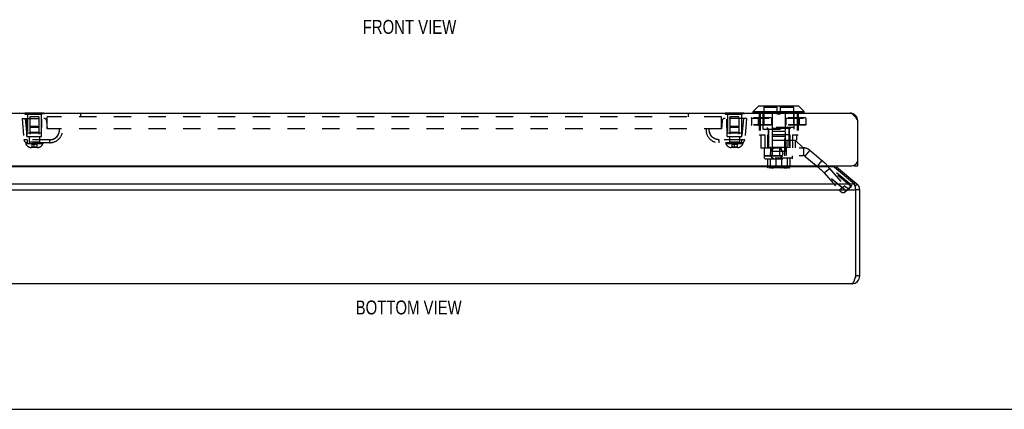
# Model space of a CAD drawing. Header units: inches. Extents: x 0 to 48.6, y 0 to 31.4.
# Tile 4 of 11: x 7.6 to 22.8, y 0 to 6. Entities that reach past the tile are written whole.
import ezdxf

# ---------------------------------------------------------------- set-up
doc = ezdxf.new("R2010")
doc.units = ezdxf.units.IN
doc.header["$LTSCALE"] = 2.671429
doc.header["$MEASUREMENT"] = 0
doc.linetypes.add('HIDDEN', pattern=[0.2, 0.1, -0.1])
doc.layers.get('0').update_dxf_attribs({"linetype": 'CONTINUOUS'})
for name, color, linetype in [('06___PRT_ALL_SURFS', 7, 'CONTINUOUS'), ('DEFAULT_2', 8, 'HIDDEN'), ('DIMENSIONS', 7, 'CONTINUOUS')]:
    doc.layers.add(name, color=color, linetype=linetype)
doc.styles.get("Standard").update_dxf_attribs({"font": 'txt', "width": 0.8})

msp = doc.modelspace()

# ---------------------------------------------------------------- linework, layer by layer
at = {"color": 3, "linetype": 'Continuous'}
for p, q in [((6.7, 4.5591), (20.4, 4.5591)), ((20.52, 3.7491), (20.52, 4.4391)), ((6.67, 3.7491), (20.43, 3.7491)), ((20.1551, 3.732), (6.9447, 3.732)), ((20.1551, 3.732), (20.4684, 3.469)), ((20.1937, 3.732), (20.507, 3.469)), ((6.6099, 3.3771), (20.4899, 3.3771)), ((6.6313, 3.469), (20.4684, 3.469)), ((20.4899, 3.3771), (20.4872, 3.3902)), ((20.4899, 2.0531), (20.4899, 3.3771)), ((20.5499, 2.0531), (20.5499, 3.3771)), ((20.4299, 1.9331), (6.6699, 1.9331))]:
    msp.add_line(p, q, dxfattribs=at)
at = {"color": 7, "linetype": 'Continuous'}
for p, q in [((18.9079, 4.5809), (18.991, 4.664)), ((18.9079, 4.5809), (19.696, 4.5809)), ((18.9079, 4.5622), (18.9079, 4.5809)), ((19.696, 4.5622), (18.9079, 4.5622)), ((19.6129, 4.664), (18.991, 4.664)), ((19.6079, 4.6661), (18.9961, 4.6661)), ((19.696, 4.5809), (19.6129, 4.664)), ((19.696, 4.5622), (19.696, 4.5809)), ((20.5189, 4.4548), (20.5107, 4.4537)), ((20.52, 3.8095), (20.5149, 3.8095)), ((20.1937, 3.732), (20.1777, 3.713)), ((20.46, 3.7491), (20.46, 3.7543)), ((20.46, 3.7491), (20.52, 3.7491)), ((20.507, 3.469), (20.4777, 3.4341)), ((20.5499, 3.3771), (20.4899, 3.3771)), ((20.5499, 2.0531), (20.4899, 2.0531)), ((0, 0), (48.5714, 0))]:
    msp.add_line(p, q, dxfattribs=at)
at = {"color": 3, "linetype": 'Continuous'}
for points in [[(20.4, 4.5591), (20.4046, 4.5589), (20.4092, 4.5582), (20.4138, 4.5572), (20.4184, 4.5556), (20.423, 4.5537), (20.4277, 4.5513), (20.4323, 4.5485), (20.4369, 4.5454), (20.4415, 4.5418), (20.4461, 4.5379), (20.4507, 4.5336), (20.4553, 4.529), (20.4599, 4.524), (20.4646, 4.5187), (20.4692, 4.5132), (20.4738, 4.5073), (20.4784, 4.5012), (20.483, 4.4949), (20.4876, 4.4884), (20.4923, 4.4817), (20.4969, 4.4748), (20.5015, 4.4678), (20.5061, 4.4608), (20.5107, 4.4536), (20.5153, 4.4464), (20.52, 4.4391)], [(20.1368, 3.7491), (20.1372, 3.7487), (20.1408, 3.745), (20.1444, 3.7414), (20.1479, 3.738), (20.1515, 3.7349), (20.1551, 3.732)], [(20.4872, 3.3902), (20.4859, 3.3967), (20.4845, 3.4031), (20.4832, 3.4094), (20.4818, 3.4157), (20.4805, 3.4218), (20.4792, 3.4278), (20.4778, 3.4337), (20.4765, 3.4394), (20.4751, 3.4449), (20.4738, 3.4501), (20.4725, 3.4552), (20.4711, 3.4601), (20.4698, 3.4647), (20.4684, 3.469)], [(20.4299, 1.9331), (20.4322, 1.9333), (20.4345, 1.9339), (20.4368, 1.935), (20.4391, 1.9365), (20.4414, 1.9385), (20.4437, 1.9409), (20.446, 1.9436), (20.4483, 1.9468), (20.4507, 1.9504), (20.453, 1.9543), (20.4553, 1.9586), (20.4576, 1.9632), (20.4599, 1.9682), (20.4622, 1.9735), (20.4645, 1.9791), (20.4668, 1.9849), (20.4691, 1.991), (20.4714, 1.9973), (20.4737, 2.0038), (20.476, 2.0105), (20.4783, 2.0174), (20.4806, 2.0243), (20.483, 2.0314), (20.4853, 2.0386), (20.4876, 2.0458), (20.4899, 2.0531)]]:
    msp.add_lwpolyline(points, dxfattribs=at)
msp.add_circle((19.27, 3.9371), 0.094, dxfattribs=at)
at = {"color": 7, "linetype": 'Continuous'}
for centre, radius, start, end in [((18.911, 4.5622), 0.00305, 180, 270.00009), ((18.9961, 4.659), 0.0071, 89.99999, 134.99999), ((19.6079, 4.659), 0.0071, 45.00001, 90.00001), ((19.693, 4.5622), 0.00305, 269.99991, 360), ((20.4299, 3.3771), 0.06, 0, 23.10443), ((20.4299, 2.0531), 0.06, 324.21427, 360)]:
    msp.add_arc(centre, radius, start, end, dxfattribs=at)
at = {"color": 3, "linetype": 'Continuous'}
for centre, radius, start, end in [((20.4, 4.4391), 0.12, 0, 90), ((20.43, 3.8391), 0.09, 270, 360), ((20.2322, 3.7779), 0.06, 208.7117, 230), ((20.4299, 3.3771), 0.12, 0, 50), ((20.4299, 2.0531), 0.12, 270, 360)]:
    msp.add_arc(centre, radius, start, end, dxfattribs=at)
at = {"layer": '06___PRT_ALL_SURFS', "color": 7, "linetype": 'Continuous'}
for p, q in [((7.7081, 4.5641), (7.7081, 4.5591)), ((7.7081, 4.5641), (7.9968, 4.5641)), ((7.7802, 4.5641), (7.7802, 4.5591)), ((7.9246, 4.5641), (7.9246, 4.5591)), ((7.9968, 4.5641), (7.9968, 4.5591)), ((18.4781, 4.5641), (18.7668, 4.5641)), ((18.4781, 4.5641), (18.4781, 4.5591)), ((18.5502, 4.5641), (18.5502, 4.5591)), ((18.6946, 4.5641), (18.6946, 4.5591)), ((18.7668, 4.5641), (18.7668, 4.5591))]:
    msp.add_line(p, q, dxfattribs=at)
at = {"layer": '06___PRT_ALL_SURFS', "color": 8, "linetype": 'HIDDEN'}
for p, q in [((7.7081, 4.5591), (7.7081, 4.5431)), ((7.7802, 4.5591), (7.7802, 4.5431)), ((7.9246, 4.5591), (7.9246, 4.5431)), ((7.9968, 4.5591), (7.9968, 4.5431)), ((18.4781, 4.5591), (18.4781, 4.5431)), ((18.5502, 4.5591), (18.5502, 4.5431)), ((18.6946, 4.5591), (18.6946, 4.5431)), ((18.7668, 4.5591), (18.7668, 4.5431)), ((7.7081, 4.5431), (7.9968, 4.5431)), ((18.4781, 4.5431), (18.7668, 4.5431))]:
    msp.add_line(p, q, dxfattribs=at)
at = {"layer": 'DEFAULT_2', "color": 8, "linetype": 'HIDDEN'}
for p, q in [((8.5655, 4.5541), (8.5655, 4.4991)), ((17.9093, 4.5541), (8.5655, 4.5541)), ((17.9093, 4.5541), (17.9093, 4.4991)), ((19.0002, 4.5591), (19.0002, 4.2231)), ((19.0175, 4.5591), (19.0175, 4.2231)), ((19.0645, 4.3111), (19.0645, 4.6661)), ((19.2722, 4.6443), (19.072, 4.6443)), ((19.072, 4.6443), (19.072, 4.3371)), ((19.2014, 4.5591), (19.2014, 4.2231)), ((19.2722, 4.6661), (19.2722, 4.5491)), ((19.2722, 4.5491), (19.3317, 4.5491)), ((19.3317, 4.5491), (19.3317, 4.6661)), ((19.532, 4.6443), (19.3317, 4.6443)), ((19.4025, 4.5591), (19.4025, 4.2231)), ((19.532, 4.6443), (19.532, 4.3371)), ((19.5395, 4.3111), (19.5395, 4.6661)), ((19.5865, 4.5591), (19.5865, 4.2231)), ((19.6037, 4.5591), (19.6037, 4.2231)), ((7.6649, 4.4781), (7.6937, 4.1488)), ((7.6649, 4.4781), (7.9978, 4.4781)), ((7.7147, 4.4781), (7.7435, 4.1488)), ((7.7399, 4.1971), (7.7375, 4.4781)), ((7.7464, 4.5431), (7.7464, 4.2516)), ((7.7834, 4.5016), (7.7834, 4.1131)), ((7.9214, 4.5016), (7.7834, 4.5016)), ((7.9214, 4.5016), (7.9214, 4.1131)), ((7.9584, 4.5431), (7.9584, 4.2516)), ((7.9649, 4.1971), (7.9674, 4.4781)), ((8.0539, 4.3181), (8.0436, 4.4361)), ((8.0499, 4.3181), (8.0499, 4.4991)), ((18.4249, 4.4991), (8.0499, 4.4991)), ((18.4312, 4.4361), (18.4209, 4.3181)), ((18.4249, 4.3181), (18.4249, 4.4991)), ((18.8099, 4.4781), (18.4771, 4.4781)), ((18.5099, 4.1971), (18.5075, 4.4781)), ((18.5164, 4.5431), (18.5164, 4.2516)), ((18.6914, 4.5016), (18.5534, 4.5016)), ((18.5534, 4.5016), (18.5534, 4.1131)), ((18.6914, 4.5016), (18.6914, 4.1131)), ((18.7284, 4.5431), (18.7284, 4.2516)), ((18.7601, 4.4781), (18.7313, 4.1488)), ((18.7349, 4.1971), (18.7374, 4.4781)), ((18.8099, 4.4781), (18.7811, 4.1488)), ((18.8853, 4.4814), (19.7186, 4.4814)), ((18.8853, 4.4814), (18.8853, 4.3776)), ((18.8854, 4.4814), (18.8854, 4.3776)), ((18.8861, 4.4814), (18.8861, 4.3776)), ((19.7159, 4.4841), (18.888, 4.4841)), ((18.987, 4.4814), (18.987, 4.3776)), ((19.0017, 4.4814), (19.0017, 4.3776)), ((19.0036, 4.4814), (19.0036, 4.3776)), ((19.1932, 4.4814), (19.1932, 4.3776)), ((19.1959, 4.4814), (19.1959, 4.3776)), ((19.4081, 4.4814), (19.4081, 4.3776)), ((19.4108, 4.4814), (19.4108, 4.3776)), ((19.6003, 4.4814), (19.6003, 4.3776)), ((19.6022, 4.4814), (19.6022, 4.3776)), ((19.617, 4.4814), (19.617, 4.3776)), ((19.7178, 4.4814), (19.7178, 4.3776)), ((19.7185, 4.4814), (19.7185, 4.3776)), ((19.7186, 4.4814), (19.7186, 4.3776)), ((7.9584, 4.2516), (7.7464, 4.2516)), ((7.7834, 4.2616), (7.7734, 4.2516)), ((7.7972, 4.3531), (7.7834, 4.3393)), ((7.9214, 4.3393), (7.7834, 4.3393)), ((7.9214, 4.2616), (7.7834, 4.2616)), ((7.9076, 4.3531), (7.7972, 4.3531)), ((7.9076, 4.3531), (7.9214, 4.3393)), ((7.9214, 4.2616), (7.9314, 4.2516)), ((18.4249, 4.3181), (8.0499, 4.3181)), ((8.2398, 4.3054), (8.2398, 4.3057)), ((8.2398, 4.3048), (8.2398, 4.3054)), ((8.2398, 4.3054), (8.2398, 4.3054)), ((8.2398, 4.3053), (8.2398, 4.3053)), ((8.2398, 4.3042), (8.2398, 4.3048)), ((18.2351, 4.3054), (18.2351, 4.3054)), ((18.2351, 4.3054), (18.2351, 4.3054)), ((18.2351, 4.3053), (18.2351, 4.3053)), ((18.7284, 4.2516), (18.5164, 4.2516)), ((18.5534, 4.2616), (18.5434, 4.2516)), ((18.5672, 4.3531), (18.5534, 4.3393)), ((18.6914, 4.3393), (18.5534, 4.3393)), ((18.6914, 4.2616), (18.5534, 4.2616)), ((18.6776, 4.3531), (18.5672, 4.3531)), ((18.6776, 4.3531), (18.6914, 4.3393)), ((18.6914, 4.2616), (18.7014, 4.2516)), ((19.7186, 4.3776), (18.8853, 4.3776)), ((19.7159, 4.3749), (18.888, 4.3749)), ((19.0645, 4.3111), (19.5395, 4.3111)), ((19.532, 4.3371), (19.072, 4.3371)), ((19.127, 4.3371), (19.127, 4.3211)), ((19.477, 4.3211), (19.127, 4.3211)), ((19.139, 4.3111), (19.139, 4.0231)), ((19.147, 4.3211), (19.147, 4.0311)), ((19.402, 4.2741), (19.202, 4.2741)), ((19.202, 4.2741), (19.202, 3.9661)), ((19.402, 4.2741), (19.402, 3.9661)), ((19.457, 4.3211), (19.457, 4.0311)), ((19.465, 4.3111), (19.465, 4.1421)), ((19.477, 4.3371), (19.477, 4.3211)), ((7.6937, 4.1488), (7.6942, 4.1482)), ((7.7214, 4.1031), (7.7214, 4.0881)), ((8.0899, 4.1031), (7.7214, 4.1031)), ((7.7399, 4.1971), (7.9649, 4.1971)), ((7.7435, 4.1488), (7.7435, 4.1031)), ((8.0899, 4.1488), (7.7435, 4.1488)), ((7.7744, 4.1971), (7.7744, 4.1031)), ((7.9214, 4.1131), (7.7834, 4.1131)), ((7.9304, 4.1971), (7.9304, 4.1031)), ((7.9834, 4.1031), (7.9834, 4.0881)), ((8.0899, 4.1031), (8.0899, 4.1488)), ((8.0899, 4.1031), (8.0899, 4.1163)), ((8.1612, 4.1668), (8.162, 4.1672)), ((8.1659, 4.1694), (8.1667, 4.1699)), ((18.3131, 4.1671), (18.3128, 4.1672)), ((18.7313, 4.1488), (18.3849, 4.1488)), ((18.3849, 4.1031), (18.3849, 4.1488)), ((18.3849, 4.1031), (18.3849, 4.1163)), ((18.7534, 4.1031), (18.3849, 4.1031)), ((18.4914, 4.1031), (18.4914, 4.0881)), ((18.5099, 4.1971), (18.7349, 4.1971)), ((18.5444, 4.1971), (18.5444, 4.1031)), ((18.6914, 4.1131), (18.5534, 4.1131)), ((18.7004, 4.1971), (18.7004, 4.1031)), ((18.7313, 4.1488), (18.7313, 4.1031)), ((18.7534, 4.1031), (18.7534, 4.0881)), ((19.0002, 4.2231), (19.0874, 4.2231)), ((19.0279, 4.2231), (19.0279, 4.0231)), ((19.0874, 4.2231), (19.0874, 4.0231)), ((19.4725, 4.2231), (19.1314, 4.2231)), ((19.1314, 4.2231), (19.1314, 4.0231)), ((19.2014, 4.1421), (19.576, 4.1421)), ((19.2014, 4.1421), (19.2014, 4.0231)), ((19.207, 4.2031), (19.397, 4.2031)), ((19.207, 3.9031), (19.207, 4.2031)), ((19.397, 3.9031), (19.397, 4.2031)), ((19.4302, 4.1421), (19.4302, 4.0231)), ((19.4725, 4.2231), (19.4725, 4.0231)), ((19.4755, 4.1411), (19.5542, 4.1411)), ((19.4755, 4.0231), (19.4755, 4.1411)), ((19.5165, 4.2231), (19.6037, 4.2231)), ((19.5165, 4.2231), (19.5165, 4.0231)), ((19.6725, 4.0311), (19.5542, 4.1411)), ((19.5569, 4.1421), (19.5569, 4.0231)), ((19.576, 4.2231), (19.576, 4.1421)), ((7.9834, 4.0881), (7.7214, 4.0881)), ((7.9038, 4.0301), (7.801, 4.0301)), ((7.8129, 4.0741), (7.8129, 4.0325)), ((7.892, 4.0741), (7.8129, 4.0741)), ((7.892, 4.0325), (7.8129, 4.0325)), ((7.8524, 4.0301), (7.8524, 4.0829)), ((7.892, 4.0741), (7.892, 4.0325)), ((18.7534, 4.0881), (18.4914, 4.0881)), ((18.6738, 4.0301), (18.571, 4.0301)), ((18.662, 4.0741), (18.5829, 4.0741)), ((18.5829, 4.0741), (18.5829, 4.0325)), ((18.662, 4.0325), (18.5829, 4.0325)), ((18.6224, 4.0301), (18.6224, 4.0829)), ((18.662, 4.0741), (18.662, 4.0325)), ((19.0279, 4.0231), (19.082, 4.0231)), ((19.082, 4.0231), (19.685, 4.0231)), ((19.082, 3.9051), (19.082, 4.0231)), ((19.185, 4.0311), (19.147, 4.0311)), ((19.182, 3.9051), (19.182, 4.0231)), ((19.185, 4.0311), (19.185, 3.9661)), ((19.419, 3.9661), (19.185, 3.9661)), ((19.4036, 4.0311), (19.2003, 4.0311)), ((19.2003, 4.0311), (19.2003, 3.9661)), ((19.318, 3.9051), (19.318, 4.0231)), ((19.4036, 4.0311), (19.4036, 3.9661)), ((19.457, 4.0311), (19.419, 4.0311)), ((19.419, 4.0311), (19.419, 3.9661)), ((19.422, 3.9051), (19.422, 4.0231)), ((19.6725, 4.0231), (19.6725, 4.0311)), ((19.685, 4.0231), (19.685, 3.9051)), ((19.7814, 3.988), (19.7055, 3.8976)), ((19.7814, 3.988), (20.4215, 3.4509)), ((19.082, 3.9051), (19.685, 3.9051)), ((19.087, 3.9031), (19.517, 3.9031)), ((19.087, 3.866), (19.087, 3.9031)), ((19.517, 3.866), (19.087, 3.866)), ((19.097, 3.857), (19.087, 3.866)), ((19.097, 3.857), (19.507, 3.857)), ((19.1305, 3.857), (19.1305, 3.727)), ((19.1707, 3.857), (19.1707, 3.727)), ((19.2578, 3.857), (19.2578, 3.727)), ((19.3462, 3.857), (19.3462, 3.727)), ((19.4332, 3.857), (19.4332, 3.727)), ((19.4734, 3.857), (19.4734, 3.727)), ((19.507, 3.857), (19.517, 3.866)), ((19.517, 3.866), (19.517, 3.9031)), ((19.7055, 3.8976), (20.3456, 3.3605)), ((19.8951, 3.7386), (19.9709, 3.829)), ((19.4734, 3.727), (19.1305, 3.727)), ((19.4625, 3.717), (19.1415, 3.717)), ((19.1609, 3.727), (19.1609, 3.721)), ((19.1609, 3.721), (19.443, 3.721)), ((19.4363, 3.728), (19.1676, 3.728)), ((19.1676, 3.728), (19.1676, 3.727)), ((19.4292, 3.729), (19.1747, 3.729)), ((19.1747, 3.729), (19.1747, 3.728)), ((19.4212, 3.73), (19.1827, 3.73)), ((19.1827, 3.73), (19.1827, 3.729)), ((19.4212, 3.73), (19.4212, 3.729)), ((19.422, 3.717), (19.4219, 3.717)), ((19.4292, 3.729), (19.4292, 3.728)), ((19.4363, 3.728), (19.4363, 3.727)), ((19.443, 3.727), (19.443, 3.721)), ((20.0016, 3.6402), (20.0831, 3.708)), ((20.3348, 3.3606), (20.0016, 3.6402)), ((20.0016, 3.6402), (20.2343, 3.3707)), ((20.4163, 3.4284), (20.0831, 3.708)), ((20.0831, 3.708), (20.3158, 3.4386)), ((20.2343, 3.3707), (20.3158, 3.4386)), ((20.309, 3.3348), (20.3906, 3.4027)), ((20.3101, 3.3358), (20.3916, 3.4036)), ((20.3348, 3.3606), (20.3101, 3.3358)), ((20.3348, 3.3606), (20.4163, 3.4284)), ((20.3456, 3.3605), (20.4215, 3.4509)), ((20.4163, 3.4284), (20.3916, 3.4036)), ((20.4173, 3.4304), (20.4163, 3.4284)), ((20.4172, 3.4302), (20.4183, 3.4323))]:
    msp.add_line(p, q, dxfattribs=at)
for points in [[(18.8853, 4.4814), (18.8853, 4.4819), (18.8855, 4.4824), (18.8857, 4.4829), (18.8861, 4.4833), (18.8865, 4.4837), (18.887, 4.4839), (18.8875, 4.4841), (18.888, 4.4841)], [(18.8875, 4.4841), (18.887, 4.4839), (18.8866, 4.4837), (18.8862, 4.4833), (18.8858, 4.4829), (18.8856, 4.4824), (18.8854, 4.4819), (18.8854, 4.4814)], [(18.888, 4.4841), (18.8876, 4.4841), (18.8873, 4.4839), (18.8869, 4.4837), (18.8866, 4.4833), (18.8864, 4.4829), (18.8862, 4.4824), (18.8861, 4.4819), (18.8861, 4.4814)], [(19.0044, 4.4841), (19.0039, 4.4841), (19.0034, 4.4839), (19.0029, 4.4837), (19.0025, 4.4833), (19.0022, 4.4829), (19.0019, 4.4824), (19.0018, 4.4819), (19.0017, 4.4814)], [(19.0044, 4.4841), (19.0042, 4.4841), (19.0041, 4.4839), (19.0039, 4.4837), (19.0038, 4.4833), (19.0037, 4.4829), (19.0037, 4.4824), (19.0036, 4.4819), (19.0036, 4.4814)], [(19.1951, 4.4841), (19.1947, 4.4841), (19.1944, 4.4839), (19.194, 4.4837), (19.1937, 4.4833), (19.1935, 4.4829), (19.1933, 4.4824), (19.1932, 4.4819), (19.1932, 4.4814)], [(19.1951, 4.4841), (19.1952, 4.4841), (19.1954, 4.4839), (19.1955, 4.4837), (19.1956, 4.4833), (19.1957, 4.4829), (19.1958, 4.4824), (19.1958, 4.4819), (19.1959, 4.4814)], [(19.4088, 4.4841), (19.4087, 4.4841), (19.4085, 4.4839), (19.4084, 4.4837), (19.4083, 4.4833), (19.4082, 4.4829), (19.4081, 4.4824), (19.4081, 4.4819), (19.4081, 4.4814)], [(19.4088, 4.4841), (19.4092, 4.4841), (19.4096, 4.4839), (19.4099, 4.4837), (19.4102, 4.4833), (19.4104, 4.4829), (19.4106, 4.4824), (19.4107, 4.4819), (19.4108, 4.4814)], [(19.5996, 4.4841), (19.6001, 4.4841), (19.6006, 4.4839), (19.601, 4.4837), (19.6014, 4.4833), (19.6017, 4.4829), (19.602, 4.4824), (19.6021, 4.4819), (19.6022, 4.4814)], [(19.5996, 4.4841), (19.5997, 4.4841), (19.5998, 4.4839), (19.6, 4.4837), (19.6001, 4.4833), (19.6002, 4.4829), (19.6003, 4.4824), (19.6003, 4.4819), (19.6003, 4.4814)], [(19.7159, 4.4841), (19.7163, 4.4841), (19.7167, 4.4839), (19.717, 4.4837), (19.7173, 4.4833), (19.7175, 4.4829), (19.7177, 4.4824), (19.7178, 4.4819), (19.7178, 4.4814)], [(19.7186, 4.4814), (19.7186, 4.4819), (19.7184, 4.4824), (19.7182, 4.4829), (19.7178, 4.4833), (19.7174, 4.4837), (19.717, 4.4839), (19.7164, 4.4841), (19.7159, 4.4841)], [(19.7164, 4.4841), (19.7169, 4.4839), (19.7174, 4.4837), (19.7178, 4.4833), (19.7181, 4.4829), (19.7183, 4.4824), (19.7185, 4.4819), (19.7185, 4.4814)], [(8.0899, 4.1488), (8.1226, 4.1526), (8.1522, 4.1623), (8.1793, 4.1784), (8.2025, 4.1997), (8.2207, 4.2254), (8.2332, 4.2544), (8.2391, 4.2851), (8.2387, 4.3181)], [(8.1784, 4.1776), (8.1792, 4.1782), (8.1804, 4.1791), (8.1817, 4.1801), (8.183, 4.1811), (8.1842, 4.1821), (8.1855, 4.1831), (8.1867, 4.1842), (8.1879, 4.1852), (8.1891, 4.1862), (8.1903, 4.1873), (8.1915, 4.1884), (8.1926, 4.1895), (8.1938, 4.1905), (8.1949, 4.1917), (8.1961, 4.1928), (8.1972, 4.1939), (8.1983, 4.1951), (8.1994, 4.1962), (8.2005, 4.1974), (8.2015, 4.1985), (8.2026, 4.1998), (8.2043, 4.2018), (8.2062, 4.2041), (8.208, 4.2063), (8.2098, 4.2086), (8.2116, 4.211), (8.2133, 4.2134), (8.215, 4.216), (8.2167, 4.2186), (8.2183, 4.2212), (8.2199, 4.2239), (8.2215, 4.2267), (8.223, 4.2296), (8.2245, 4.2326), (8.226, 4.2356), (8.2273, 4.2386), (8.2287, 4.2418), (8.23, 4.245), (8.2312, 4.2483), (8.2324, 4.2519), (8.2334, 4.2551), (8.2339, 4.2568), (8.2347, 4.2597)], [(8.2347, 4.2597), (8.2351, 4.2612), (8.2355, 4.2627), (8.2359, 4.2643), (8.2363, 4.2659), (8.2366, 4.2674), (8.2369, 4.269), (8.2372, 4.2705), (8.2375, 4.2721), (8.2378, 4.2737), (8.2381, 4.2752), (8.2383, 4.2768), (8.2385, 4.2784), (8.2387, 4.28), (8.2389, 4.2816), (8.2391, 4.2831), (8.2393, 4.2848), (8.2394, 4.2863), (8.2395, 4.2871)], [(8.2398, 4.3057), (8.2398, 4.3057), (8.2397, 4.3062), (8.2397, 4.3077), (8.2395, 4.3102), (8.2391, 4.3137), (8.2387, 4.3181)], [(8.2395, 4.2871), (8.2395, 4.2883), (8.2396, 4.289), (8.2396, 4.2897), (8.2397, 4.2904), (8.2397, 4.2912), (8.2398, 4.2919), (8.2398, 4.2927), (8.2398, 4.2935), (8.2398, 4.2943), (8.2399, 4.2951), (8.2399, 4.296), (8.2399, 4.2968), (8.2399, 4.2977), (8.2399, 4.2986), (8.2399, 4.2995), (8.2399, 4.3004), (8.2399, 4.3013), (8.2399, 4.3022), (8.2398, 4.3042)], [(18.2353, 4.2883), (18.2352, 4.289), (18.2352, 4.2897), (18.2351, 4.2904), (18.2351, 4.2912), (18.2351, 4.2919), (18.235, 4.2927), (18.235, 4.2935), (18.235, 4.2943), (18.235, 4.2951), (18.2349, 4.296), (18.2349, 4.2968), (18.2349, 4.2977), (18.2349, 4.2986), (18.2349, 4.2995), (18.2349, 4.3004), (18.2349, 4.3013), (18.235, 4.3022)], [(18.235, 4.3048), (18.2351, 4.3054), (18.2351, 4.3054)], [(18.235, 4.3022), (18.235, 4.3042), (18.235, 4.3048)], [(18.2351, 4.3054), (18.2351, 4.3057), (18.2351, 4.3057), (18.2351, 4.3062), (18.2352, 4.3077), (18.2353, 4.3102), (18.2357, 4.3137), (18.2362, 4.3181)], [(18.2409, 4.2568), (18.2401, 4.2597), (18.2397, 4.2612), (18.2393, 4.2627), (18.2389, 4.2643), (18.2386, 4.2659), (18.2382, 4.2674), (18.2379, 4.269), (18.2376, 4.2705), (18.2373, 4.2721), (18.237, 4.2737), (18.2368, 4.2752), (18.2365, 4.2768), (18.2363, 4.2784), (18.2361, 4.28), (18.2359, 4.2816), (18.2357, 4.2831), (18.2356, 4.2848), (18.2354, 4.2863), (18.2354, 4.2871), (18.2353, 4.2883)], [(18.3849, 4.1488), (18.3523, 4.1526), (18.3226, 4.1623), (18.2955, 4.1784), (18.2723, 4.1997), (18.2542, 4.2254), (18.2416, 4.2544), (18.2358, 4.2851), (18.2362, 4.3181)], [(18.2978, 4.1767), (18.2964, 4.1776), (18.2956, 4.1782), (18.2944, 4.1791), (18.2931, 4.1801), (18.2918, 4.1811), (18.2906, 4.1821), (18.2894, 4.1831), (18.2881, 4.1842), (18.2869, 4.1852), (18.2857, 4.1862), (18.2845, 4.1873), (18.2834, 4.1884), (18.2822, 4.1895), (18.281, 4.1905), (18.2799, 4.1917), (18.2788, 4.1928), (18.2776, 4.1939), (18.2765, 4.1951), (18.2754, 4.1962), (18.2743, 4.1974), (18.2734, 4.1985), (18.2722, 4.1998), (18.2705, 4.2018), (18.2686, 4.2041), (18.2668, 4.2063), (18.265, 4.2086), (18.2633, 4.211), (18.2615, 4.2134), (18.2598, 4.216), (18.2582, 4.2186), (18.2565, 4.2212), (18.2549, 4.2239), (18.2533, 4.2267), (18.2518, 4.2296), (18.2503, 4.2326), (18.2489, 4.2356), (18.2475, 4.2386), (18.2461, 4.2418), (18.2449, 4.245), (18.2437, 4.2483), (18.2424, 4.2519), (18.2414, 4.2551), (18.2409, 4.2568)], [(18.8853, 4.3776), (18.8853, 4.3771), (18.8855, 4.3766), (18.8857, 4.3761), (18.8861, 4.3757), (18.8865, 4.3754), (18.887, 4.3751), (18.8875, 4.375), (18.888, 4.3749)], [(18.8875, 4.375), (18.887, 4.3751), (18.8866, 4.3754), (18.8862, 4.3757), (18.8858, 4.3761), (18.8856, 4.3766), (18.8854, 4.3771), (18.8854, 4.3776)], [(18.888, 4.3749), (18.8876, 4.375), (18.8873, 4.3751), (18.8869, 4.3754), (18.8866, 4.3757), (18.8864, 4.3761), (18.8862, 4.3766), (18.8861, 4.3771), (18.8861, 4.3776)], [(19.0044, 4.3749), (19.0039, 4.375), (19.0034, 4.3751), (19.0029, 4.3754), (19.0025, 4.3757), (19.0022, 4.3761), (19.0019, 4.3766), (19.0018, 4.3771), (19.0017, 4.3776)], [(19.0044, 4.3749), (19.0042, 4.375), (19.0041, 4.3751), (19.0039, 4.3754), (19.0038, 4.3757), (19.0037, 4.3761), (19.0037, 4.3766), (19.0036, 4.3771), (19.0036, 4.3776)], [(19.1951, 4.3749), (19.1947, 4.375), (19.1944, 4.3751), (19.194, 4.3754), (19.1937, 4.3757), (19.1935, 4.3761), (19.1933, 4.3766), (19.1932, 4.3771), (19.1932, 4.3776)], [(19.1951, 4.3749), (19.1952, 4.375), (19.1954, 4.3751), (19.1955, 4.3754), (19.1956, 4.3757), (19.1957, 4.3761), (19.1958, 4.3766), (19.1958, 4.3771), (19.1959, 4.3776)], [(19.4088, 4.3749), (19.4087, 4.375), (19.4085, 4.3751), (19.4084, 4.3754), (19.4083, 4.3757), (19.4082, 4.3761), (19.4081, 4.3766), (19.4081, 4.3771), (19.4081, 4.3776)], [(19.4088, 4.3749), (19.4092, 4.375), (19.4096, 4.3751), (19.4099, 4.3754), (19.4102, 4.3757), (19.4104, 4.3761), (19.4106, 4.3766), (19.4107, 4.3771), (19.4108, 4.3776)], [(19.5996, 4.3749), (19.6001, 4.375), (19.6006, 4.3751), (19.601, 4.3754), (19.6014, 4.3757), (19.6017, 4.3761), (19.602, 4.3766), (19.6021, 4.3771), (19.6022, 4.3776)], [(19.5996, 4.3749), (19.5997, 4.375), (19.5998, 4.3751), (19.6, 4.3754), (19.6001, 4.3757), (19.6002, 4.3761), (19.6003, 4.3766), (19.6003, 4.3771), (19.6003, 4.3776)], [(19.7159, 4.3749), (19.7163, 4.375), (19.7166, 4.3751), (19.717, 4.3754), (19.7173, 4.3757), (19.7175, 4.3761), (19.7177, 4.3766), (19.7178, 4.3771), (19.7178, 4.3776)], [(19.7159, 4.3749), (19.7164, 4.375), (19.717, 4.3751), (19.7174, 4.3754), (19.7179, 4.3757), (19.7182, 4.3762), (19.7185, 4.3767), (19.7186, 4.3772), (19.7186, 4.3776)], [(19.7164, 4.375), (19.7169, 4.3751), (19.7174, 4.3754), (19.7178, 4.3757), (19.7181, 4.3761), (19.7183, 4.3766), (19.7185, 4.3771), (19.7185, 4.3776)], [(7.7085, 4.147), (7.7042, 4.147), (7.7005, 4.1472), (7.6976, 4.1474), (7.6955, 4.1478), (7.6942, 4.1482)], [(7.7435, 4.1488), (7.7371, 4.1482), (7.7307, 4.1478), (7.7246, 4.1474), (7.7187, 4.1472), (7.7133, 4.147), (7.7085, 4.147)], [(8.0899, 4.1488), (8.0912, 4.1488), (8.0926, 4.1488), (8.094, 4.1488), (8.0954, 4.1489), (8.0968, 4.1489), (8.0983, 4.149), (8.0998, 4.1491), (8.1013, 4.1492), (8.1028, 4.1493), (8.1044, 4.1495), (8.106, 4.1496), (8.1076, 4.1498), (8.1093, 4.15), (8.111, 4.1502), (8.1127, 4.1505), (8.1144, 4.1508), (8.1161, 4.1511), (8.1179, 4.1514), (8.1197, 4.1517), (8.1216, 4.1521), (8.1238, 4.1526), (8.1262, 4.1532), (8.1284, 4.1538), (8.1304, 4.1543), (8.1324, 4.1549), (8.1343, 4.1555), (8.1361, 4.1561), (8.1379, 4.1566), (8.1395, 4.1572), (8.141, 4.1577), (8.1425, 4.1583), (8.1439, 4.1588), (8.1451, 4.1593), (8.1463, 4.1598), (8.1474, 4.1602), (8.1485, 4.1607), (8.1494, 4.1611), (8.1503, 4.1614), (8.1507, 4.1616), (8.1518, 4.1621), (8.1553, 4.1638), (8.1589, 4.1656), (8.1602, 4.1662), (8.1607, 4.1665), (8.1612, 4.1668)], [(8.162, 4.1672), (8.162, 4.1672), (8.1625, 4.1675), (8.1659, 4.1694)], [(8.1667, 4.1699), (8.1678, 4.1705), (8.1684, 4.1709), (8.169, 4.1713), (8.1697, 4.1717), (8.1703, 4.1721), (8.171, 4.1725), (8.1716, 4.173), (8.1723, 4.1734), (8.1729, 4.1738), (8.1736, 4.1743), (8.1743, 4.1747), (8.175, 4.1752), (8.1757, 4.1757), (8.1764, 4.1762), (8.1771, 4.1767), (8.1784, 4.1776)], [(18.3071, 4.1705), (18.3064, 4.1709), (18.3058, 4.1713), (18.3052, 4.1717), (18.3045, 4.1721), (18.3039, 4.1725), (18.3032, 4.173), (18.3025, 4.1734), (18.3019, 4.1738), (18.3012, 4.1743), (18.3005, 4.1747), (18.2998, 4.1752), (18.2992, 4.1757), (18.2985, 4.1762), (18.2978, 4.1767)], [(18.3124, 4.1675), (18.3089, 4.1694), (18.3082, 4.1699), (18.3071, 4.1705)], [(18.3128, 4.1672), (18.3128, 4.1672), (18.3124, 4.1675)], [(18.3849, 4.1488), (18.3836, 4.1488), (18.3822, 4.1488), (18.3809, 4.1488), (18.3795, 4.1489), (18.378, 4.1489), (18.3766, 4.149), (18.3751, 4.1491), (18.3736, 4.1492), (18.372, 4.1493), (18.3704, 4.1495), (18.3688, 4.1496), (18.3672, 4.1498), (18.3656, 4.15), (18.3639, 4.1502), (18.3622, 4.1505), (18.3604, 4.1508), (18.3587, 4.1511), (18.3569, 4.1514), (18.3552, 4.1517), (18.3533, 4.1521), (18.351, 4.1526), (18.3486, 4.1532), (18.3465, 4.1538), (18.3444, 4.1543), (18.3424, 4.1549), (18.3405, 4.1555), (18.3387, 4.1561), (18.337, 4.1566), (18.3353, 4.1572), (18.3338, 4.1577), (18.3323, 4.1583), (18.331, 4.1588), (18.3297, 4.1593), (18.3285, 4.1598), (18.3274, 4.1602), (18.3264, 4.1607), (18.3254, 4.1611), (18.3245, 4.1614), (18.3241, 4.1616), (18.3231, 4.1621), (18.3195, 4.1638), (18.3159, 4.1656), (18.3146, 4.1662), (18.3141, 4.1665), (18.3136, 4.1668), (18.3131, 4.1671)], [(18.7664, 4.147), (18.7615, 4.147), (18.7561, 4.1472), (18.7503, 4.1474), (18.7441, 4.1478), (18.7378, 4.1482), (18.7313, 4.1488)], [(18.7811, 4.1488), (18.7806, 4.1482), (18.7793, 4.1478), (18.7772, 4.1474), (18.7743, 4.1472), (18.7707, 4.147), (18.7664, 4.147)], [(7.8129, 4.0741), (7.8151, 4.0751), (7.8173, 4.076), (7.8195, 4.0768), (7.8217, 4.0776), (7.8238, 4.0783), (7.826, 4.079), (7.8282, 4.0796), (7.8304, 4.0802), (7.8326, 4.0807), (7.8348, 4.0812), (7.837, 4.0816), (7.8392, 4.0819), (7.8414, 4.0822), (7.8436, 4.0825), (7.8458, 4.0827), (7.848, 4.0828), (7.8502, 4.0829), (7.8524, 4.0829)], [(7.892, 4.0741), (7.8898, 4.0751), (7.8876, 4.076), (7.8854, 4.0768), (7.8832, 4.0776), (7.881, 4.0783), (7.8788, 4.079), (7.8766, 4.0796), (7.8744, 4.0802), (7.8722, 4.0807), (7.87, 4.0812), (7.8678, 4.0816), (7.8656, 4.0819), (7.8634, 4.0822), (7.8612, 4.0825), (7.859, 4.0827), (7.8568, 4.0828), (7.8546, 4.0829), (7.8524, 4.0829)], [(18.5829, 4.0741), (18.5851, 4.0751), (18.5873, 4.076), (18.5895, 4.0768), (18.5917, 4.0776), (18.5938, 4.0783), (18.596, 4.079), (18.5982, 4.0796), (18.6004, 4.0802), (18.6026, 4.0807), (18.6048, 4.0812), (18.607, 4.0816), (18.6092, 4.0819), (18.6114, 4.0822), (18.6136, 4.0825), (18.6158, 4.0827), (18.618, 4.0828), (18.6202, 4.0829), (18.6224, 4.0829)], [(18.662, 4.0741), (18.6598, 4.0751), (18.6576, 4.076), (18.6554, 4.0768), (18.6532, 4.0776), (18.651, 4.0783), (18.6488, 4.079), (18.6466, 4.0796), (18.6444, 4.0802), (18.6422, 4.0807), (18.64, 4.0812), (18.6378, 4.0816), (18.6356, 4.0819), (18.6334, 4.0822), (18.6312, 4.0825), (18.629, 4.0827), (18.6268, 4.0828), (18.6246, 4.0829), (18.6224, 4.0829)], [(19.9709, 3.829), (19.9799, 3.8213), (19.9887, 3.8135), (19.9973, 3.8056), (20.0059, 3.7974), (20.0142, 3.7891), (20.0225, 3.7807), (20.0306, 3.7721), (20.0385, 3.7634), (20.0463, 3.7545), (20.054, 3.7455), (20.0615, 3.7363), (20.0688, 3.727), (20.076, 3.7176), (20.0831, 3.708)], [(19.1415, 3.717), (19.1401, 3.717), (19.1388, 3.7173), (19.1375, 3.7176), (19.1363, 3.7182), (19.1351, 3.7188), (19.134, 3.7196), (19.133, 3.7206), (19.1322, 3.7217), (19.1315, 3.7229), (19.1309, 3.7242), (19.1306, 3.7255), (19.1305, 3.727)], [(19.1791, 3.717), (19.1781, 3.717), (19.1771, 3.7173), (19.1761, 3.7176), (19.1752, 3.7181), (19.1743, 3.7188), (19.1734, 3.7196), (19.1727, 3.7205), (19.172, 3.7216), (19.1715, 3.7228), (19.1711, 3.7241), (19.1708, 3.7255), (19.1707, 3.727)], [(19.1819, 3.717), (19.1826, 3.717), (19.1832, 3.7173), (19.1838, 3.7176), (19.1843, 3.7181), (19.1847, 3.7187), (19.185, 3.7194), (19.1852, 3.7202), (19.1853, 3.721)], [(19.182, 3.717), (19.183, 3.717), (19.1841, 3.717), (19.1854, 3.7171), (19.1867, 3.7173), (19.1882, 3.7174), (19.1899, 3.7176), (19.1917, 3.7177), (19.1936, 3.7178), (19.1958, 3.7179), (19.198, 3.7179), (19.2004, 3.7179), (19.2028, 3.7178), (19.2052, 3.7177), (19.2076, 3.7176), (19.2122, 3.7173)], [(19.182, 3.717), (19.1875, 3.7171), (19.1941, 3.7175), (19.2008, 3.7175), (19.2076, 3.7174), (19.2145, 3.7171), (19.2205, 3.717)], [(19.1853, 3.721), (19.1864, 3.721), (19.1877, 3.721), (19.1891, 3.7211), (19.1906, 3.7211)], [(19.1906, 3.7211), (19.1939, 3.7213), (19.1957, 3.7214), (19.1977, 3.7215), (19.1999, 3.7215), (19.2021, 3.7215), (19.2043, 3.7215), (19.2066, 3.7215), (19.2089, 3.7214), (19.2112, 3.7213), (19.2133, 3.7212), (19.2154, 3.7211), (19.2173, 3.7211), (19.2192, 3.721), (19.221, 3.721), (19.2227, 3.721)], [(19.2122, 3.7173), (19.2144, 3.7171), (19.2165, 3.717), (19.2185, 3.717), (19.2205, 3.717)], [(19.2205, 3.717), (19.2209, 3.717), (19.2213, 3.7173), (19.2217, 3.7176), (19.222, 3.7181), (19.2223, 3.7187), (19.2225, 3.7194), (19.2227, 3.7202), (19.2227, 3.721)], [(19.2609, 3.717), (19.2606, 3.717), (19.2602, 3.7173), (19.2598, 3.7176), (19.2594, 3.7182), (19.2591, 3.7188), (19.2588, 3.7196), (19.2585, 3.7206), (19.2582, 3.7217), (19.258, 3.7229), (19.2579, 3.7242), (19.2578, 3.7255), (19.2578, 3.727)], [(19.343, 3.717), (19.3434, 3.717), (19.3438, 3.7173), (19.3441, 3.7176), (19.3445, 3.7182), (19.3448, 3.7188), (19.3451, 3.7196), (19.3454, 3.7206), (19.3457, 3.7217), (19.3459, 3.7229), (19.346, 3.7242), (19.3461, 3.7255), (19.3462, 3.727)], [(19.3928, 3.7213), (19.3886, 3.7211), (19.3866, 3.7211), (19.3847, 3.721), (19.3829, 3.721), (19.3812, 3.721)], [(19.3835, 3.717), (19.383, 3.717), (19.3826, 3.7173), (19.3822, 3.7176), (19.3819, 3.7181), (19.3816, 3.7187), (19.3814, 3.7194), (19.3813, 3.7202), (19.3812, 3.721)], [(19.3963, 3.7176), (19.3917, 3.7173), (19.3895, 3.7171), (19.3874, 3.717), (19.3854, 3.717), (19.3835, 3.717)], [(19.3835, 3.717), (19.3894, 3.7171), (19.3963, 3.7174), (19.4032, 3.7175), (19.4098, 3.7175), (19.4164, 3.7171), (19.4219, 3.717)], [(19.4101, 3.7213), (19.4082, 3.7214), (19.4062, 3.7215), (19.4041, 3.7215), (19.4019, 3.7215), (19.3996, 3.7215), (19.3973, 3.7215), (19.395, 3.7214), (19.3928, 3.7213)], [(19.4219, 3.717), (19.4209, 3.717), (19.4198, 3.717), (19.4186, 3.7171), (19.4172, 3.7173), (19.4157, 3.7174), (19.4141, 3.7176), (19.4123, 3.7177), (19.4103, 3.7178), (19.4082, 3.7179), (19.4059, 3.7179), (19.4035, 3.7179), (19.4011, 3.7178), (19.3987, 3.7177), (19.3963, 3.7176)], [(19.4187, 3.721), (19.4175, 3.721), (19.4162, 3.721), (19.4148, 3.7211), (19.4134, 3.7211), (19.4101, 3.7213)], [(19.422, 3.717), (19.4213, 3.717), (19.4207, 3.7173), (19.4201, 3.7176), (19.4196, 3.7181), (19.4192, 3.7187), (19.4189, 3.7194), (19.4187, 3.7202), (19.4187, 3.721)], [(19.4249, 3.717), (19.4259, 3.717), (19.4268, 3.7173), (19.4278, 3.7176), (19.4288, 3.7181), (19.4297, 3.7188), (19.4305, 3.7196), (19.4313, 3.7205), (19.4319, 3.7216), (19.4325, 3.7228), (19.4329, 3.7241), (19.4331, 3.7255), (19.4332, 3.727)], [(19.4625, 3.717), (19.4638, 3.717), (19.4651, 3.7173), (19.4664, 3.7176), (19.4676, 3.7182), (19.4688, 3.7188), (19.4699, 3.7196), (19.4709, 3.7206), (19.4718, 3.7217), (19.4725, 3.7229), (19.473, 3.7242), (19.4733, 3.7255), (19.4734, 3.727)], [(19.8951, 3.7386), (19.9089, 3.7268), (19.9226, 3.7149), (19.9361, 3.7028), (19.9495, 3.6906), (19.9628, 3.6782), (19.9759, 3.6657), (19.9888, 3.653), (20.0016, 3.6402)], [(20.309, 3.3348), (20.3085, 3.3343), (20.3076, 3.3337), (20.3066, 3.3331), (20.3056, 3.3326), (20.3046, 3.3322), (20.3035, 3.3318), (20.3024, 3.3315), (20.3012, 3.3313), (20.3, 3.3311), (20.2988, 3.331), (20.2975, 3.3309), (20.2962, 3.3309), (20.2948, 3.331), (20.2934, 3.3311), (20.292, 3.3313), (20.2905, 3.3315), (20.289, 3.3319), (20.2875, 3.3322), (20.2859, 3.3327), (20.2844, 3.3332), (20.2827, 3.3338), (20.2811, 3.3344), (20.2795, 3.3351), (20.2778, 3.3358), (20.2761, 3.3366), (20.2744, 3.3375), (20.2727, 3.3384), (20.2709, 3.3394), (20.2692, 3.3404), (20.2674, 3.3415), (20.2656, 3.3427), (20.2639, 3.3438), (20.2621, 3.3451), (20.2603, 3.3464), (20.2585, 3.3477), (20.2567, 3.3491), (20.2549, 3.3505), (20.2531, 3.352), (20.2514, 3.3535), (20.2496, 3.3551), (20.2478, 3.3567), (20.2461, 3.3583), (20.2444, 3.36), (20.2426, 3.3617), (20.2409, 3.3635), (20.2392, 3.3652), (20.2376, 3.367), (20.2359, 3.3689), (20.2343, 3.3707)], [(20.3101, 3.3358), (20.3093, 3.335), (20.309, 3.3348)], [(20.3906, 3.4027), (20.39, 3.4022), (20.3891, 3.4016), (20.3881, 3.401), (20.3872, 3.4005), (20.3861, 3.4001), (20.385, 3.3997), (20.3839, 3.3994), (20.3828, 3.3991), (20.3816, 3.3989), (20.3803, 3.3988), (20.379, 3.3988), (20.3777, 3.3988), (20.3763, 3.3988), (20.3749, 3.399), (20.3735, 3.3992), (20.372, 3.3994), (20.3705, 3.3997), (20.369, 3.4001), (20.3674, 3.4006), (20.3659, 3.4011), (20.3643, 3.4016), (20.3626, 3.4023), (20.361, 3.4029), (20.3593, 3.4037), (20.3576, 3.4045), (20.3559, 3.4054), (20.3542, 3.4063), (20.3524, 3.4073), (20.3507, 3.4083), (20.3489, 3.4094), (20.3471, 3.4105), (20.3454, 3.4117), (20.3436, 3.413), (20.3418, 3.4142), (20.34, 3.4156), (20.3382, 3.417), (20.3364, 3.4184), (20.3347, 3.4199), (20.3329, 3.4214), (20.3311, 3.423), (20.3294, 3.4246), (20.3276, 3.4262), (20.3259, 3.4279), (20.3241, 3.4296), (20.3224, 3.4313), (20.3207, 3.4331), (20.3191, 3.4349), (20.3174, 3.4367), (20.3158, 3.4386)], [(20.3456, 3.3605), (20.3452, 3.3609), (20.3447, 3.3611), (20.3441, 3.3614), (20.3435, 3.3615), (20.3429, 3.3617), (20.3422, 3.3617), (20.3414, 3.3618), (20.3406, 3.3617), (20.3398, 3.3617), (20.3389, 3.3615), (20.3379, 3.3614), (20.3369, 3.3611), (20.3359, 3.3609), (20.3348, 3.3606)], [(20.3765, 3.3973), (20.3764, 3.3972), (20.3763, 3.3971), (20.3762, 3.3969), (20.376, 3.3967), (20.3758, 3.3964), (20.3755, 3.3961), (20.3751, 3.3958), (20.3748, 3.3954), (20.3744, 3.3949), (20.3739, 3.3945), (20.3734, 3.3939), (20.3728, 3.3934), (20.3722, 3.3928), (20.3716, 3.3921), (20.3709, 3.3914), (20.3702, 3.3907), (20.3694, 3.39), (20.3686, 3.3892), (20.3677, 3.3884), (20.3668, 3.3875), (20.3658, 3.3867), (20.3648, 3.3858), (20.3638, 3.3848), (20.3627, 3.3839), (20.3616, 3.3829), (20.3604, 3.3819)], [(20.3916, 3.4036), (20.3908, 3.4029), (20.3906, 3.4027)], [(20.4181, 3.4319), (20.4189, 3.4336), (20.4196, 3.4352), (20.4203, 3.4367), (20.4209, 3.4381), (20.4214, 3.4395), (20.4218, 3.4409), (20.4222, 3.4421)], [(20.4225, 3.4433), (20.4221, 3.442), (20.4217, 3.4406), (20.4212, 3.4391), (20.4206, 3.4375), (20.4199, 3.4359), (20.4192, 3.4341), (20.4183, 3.4323)], [(20.4215, 3.4509), (20.4219, 3.4504), (20.4223, 3.4499), (20.4226, 3.4492), (20.4228, 3.4485), (20.4229, 3.4476), (20.4229, 3.4467), (20.4229, 3.4456), (20.4227, 3.4445), (20.4225, 3.4433)], [(20.4227, 3.4444), (20.4228, 3.4454), (20.4229, 3.4464), (20.4229, 3.4472), (20.4229, 3.4481), (20.4227, 3.4488), (20.4225, 3.4494), (20.4222, 3.45), (20.4219, 3.4505), (20.4215, 3.4509)]]:
    msp.add_lwpolyline(points, dxfattribs=at)
for centre, radius, start, end in [((19.0938, 4.6443), 0.0218, 90, 180), ((19.5101, 4.6443), 0.0218, 0, 90), ((7.9978, 4.4321), 0.046, 5, 90), ((18.4771, 4.4321), 0.046, 90, 175), ((18.9842, 4.4814), 0.00273, 0, 89.99998), ((19.6197, 4.4814), 0.00273, 90.00002, 180), ((8.0899, 4.3031), 0.2, 270, 4.30122), ((18.3849, 4.3031), 0.2, 175.69878, 270), ((18.9842, 4.3776), 0.00273, 270.00002, 360), ((19.6197, 4.3776), 0.00273, 180, 269.99998), ((7.7435, 4.1531), 0.05, 185, 270), ((7.7734, 4.1131), 0.01, 270, 360), ((7.9314, 4.1131), 0.01, 180, 270), ((18.5434, 4.1131), 0.01, 270, 360), ((18.7014, 4.1131), 0.01, 180, 270), ((18.7313, 4.1531), 0.05, 270, 355), ((7.801, 4.1137), 0.0836, 197.83232, 270), ((7.8105, 4.0325), 0.00237, 270, 360), ((7.8943, 4.0325), 0.00237, 180, 270), ((7.9038, 4.1137), 0.0836, 270, 342.16768), ((18.571, 4.1137), 0.0836, 197.83232, 270), ((18.5805, 4.0325), 0.00237, 270, 360), ((18.6643, 4.0325), 0.00237, 180, 270), ((18.6738, 4.1137), 0.0836, 270, 342.16768), ((19.685, 3.8731), 0.15, 50, 90), ((19.685, 3.8731), 0.032, 50, 90), ((19.1569, 3.721), 0.004, 270, 360), ((19.447, 3.721), 0.004, 180, 270)]:
    msp.add_arc(centre, radius, start, end, dxfattribs=at)

# ---------------------------------------------------------------- texts
at = {"layer": 'DIMENSIONS', "color": 2, "linetype": 'Continuous', "attachment_point": 2, "line_spacing_factor": 0.9}
for s, insert, char_height, width in [('FRONT VIEW', (13.6239, 5.9927), 0.21429, 1.714286), ('BOTTOM VIEW', (13.6113, 1.6746), 0.214286, 1.885714)]:
    msp.add_mtext(s, dxfattribs=dict(at, insert=insert, char_height=char_height, width=width))

doc.saveas('drawing.dxf')
